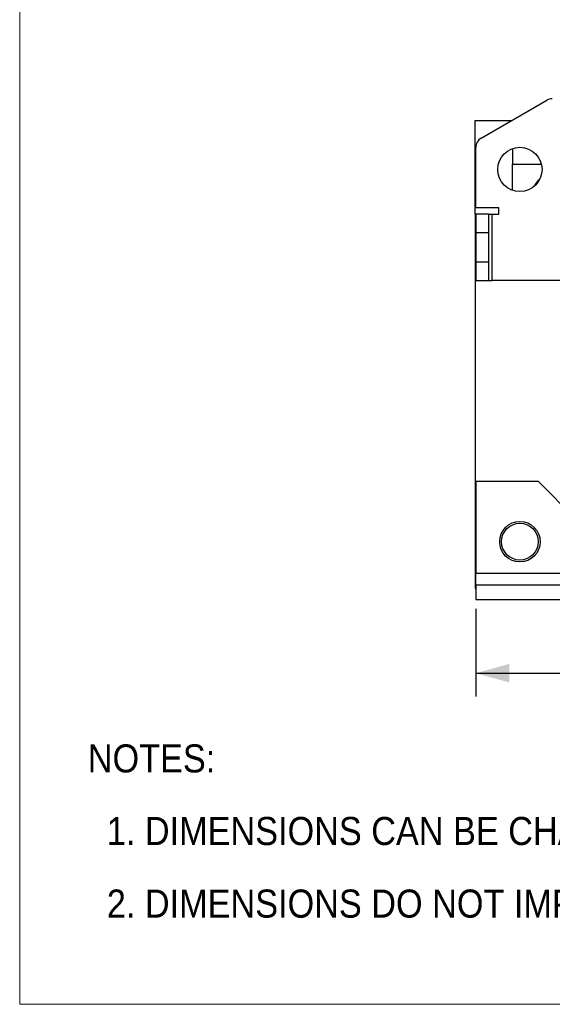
# Model space of a CAD drawing. Header units: inches. Extents: x 0 to 17, y 0 to 11.
# Tile 1 of 24: x 0 to 2.8, y 0 to 5.3. Entities that reach past the tile are written whole.
import ezdxf

# ---------------------------------------------------------------- set-up
doc = ezdxf.new("R2010")
doc.units = ezdxf.units.IN
doc.header["$MEASUREMENT"] = 0
doc.linetypes.add('SLD-Solid', pattern=[0])
doc.layers.add('DIMENSIONS', color=140, linetype='SLD-Solid', lineweight=25)
doc.layers.add('TEXT', color=140, linetype='SLD-Solid', lineweight=25)
doc.layers.add('SLD-DEFPOINTS', color=7, linetype='Continuous')
doc.styles.add('SLDTEXTSTYLE0', font='GOTHIC.TTF', dxfattribs={"width": 0.913})
doc.dimstyles.new('SLDDIMSTYLE0', dxfattribs={"dimtxt": 0.15, "dimasz": 0.18, "dimexe": 0, "dimexo": 0.0625, "dimgap": 0.0375, "dimtad": 0, "dimtih": 1, "dimtoh": 1, "dimrnd": 1e-09, "dimzin": 12, "dimdsep": 46, "dimtxsty": 'SLDTEXTSTYLE0', "dimsah": 1, "dimcen": 0.09, "dimadec": 0, "dimazin": 3, "dimtfac": 1, "dimtofl": 0, "dimtmove": 0, "dimatfit": 3, "dimfxl": 0, "dimfrac": 2, "dimtolj": 1, "dimtzin": 12, "dimarcsym": 0})

# ---------------------------------------------------------------- blocks, each defined once
blk = doc.blocks.new('Block2')
at = {"color": 7, "linetype": 'SLD-Solid', "lineweight": 18}
for p, q in [((0, 0), (0, 11)), ((17, 0), (0, 0))]:
    blk.add_line(p, q, dxfattribs=at)
blk = doc.blocks.new('SW_NOTE_0')
at = {"layer": 'TEXT', "color": 0, "char_height": 0.15, "attachment_point": 1, "style": 'SLDTEXTSTYLE0'}
for s, insert in [('NOTES:', (0, 0.1916)), ('  1. DIMENSIONS CAN BE CHANGED BY MANUFACTURER WITHOUT NOTICE.', (0, -0.1963)), ('  2. DIMENSIONS DO NOT IMPLY TOLERANCE.', (0, -0.5842))]:
    blk.add_mtext(s, dxfattribs=dict(at, insert=insert))
blk = doc.blocks.new('_D')
at = {"layer": 'DIMENSIONS'}
for p, q in [((2.4399, 2.1132), (2.4399, 1.6445)), ((5.432, 2.1132), (5.432, 1.6445)), ((2.4399, 1.7695), (3.5648, 1.7695)), ((3.742, 1.7684), (3.6963, 1.7684)), ((3.6963, 1.7684), (3.6963, 1.5302)), ((4.1299, 1.7684), (4.1756, 1.7684)), ((4.1756, 1.7684), (4.1756, 1.5302)), ((5.432, 1.7695), (4.3072, 1.7695)), ((3.6963, 1.5302), (3.742, 1.5302)), ((4.1756, 1.5302), (4.1299, 1.5302))]:
    blk.add_line(p, q, dxfattribs=at)
for points in [[(2.4399, 1.7695), (2.6199, 1.7195), (2.6199, 1.8195)], [(5.432, 1.7695), (5.252, 1.8195), (5.252, 1.7195)]]:
    blk.add_solid(points, dxfattribs=at)
at = {"layer": 'DIMENSIONS', "char_height": 0.15, "attachment_point": 1, "style": 'SLDTEXTSTYLE0'}
for s, insert in [('2.99', (3.742, 1.9904)), ('76.0', (3.742, 1.7218))]:
    blk.add_mtext(s, dxfattribs=dict(at, insert=insert))

msp = doc.modelspace()

# ---------------------------------------------------------------- linework, layer by layer
for p, q in [((2.4695, 4.6293), (2.8199, 4.8317)), ((2.436, 4.2223), (2.436, 4.7223)), ((2.436, 4.7223), (2.6304, 4.7223)), ((2.4399, 4.2567), (2.4399, 4.5782)), ((2.6368, 4.573), (2.6368, 4.4902)), ((2.6368, 4.3503), (2.6368, 4.4902)), ((2.6368, 4.4902), (2.7908, 4.4902)), ((2.436, 4.2223), (2.4399, 4.2223)), ((2.436, 4.2223), (2.436, 2.2223)), ((2.4399, 4.2223), (2.436, 4.2223)), ((2.563, 4.2567), (2.4399, 4.2567)), ((2.5088, 4.2223), (2.4399, 4.2223)), ((2.4399, 4.2223), (2.4399, 4.1238)), ((2.5088, 4.2223), (2.5088, 4.1238)), ((2.5088, 4.2223), (2.5285, 4.2223)), ((2.5285, 3.8679), (2.5285, 4.2223)), ((2.5285, 4.2223), (2.563, 4.2223)), ((2.563, 4.2223), (2.563, 4.2567)), ((2.4399, 4.1238), (2.4399, 3.9664)), ((2.4399, 4.1238), (2.5088, 4.1238)), ((2.5088, 4.1238), (2.5088, 3.9664)), ((2.5088, 3.9664), (2.4399, 3.9664)), ((2.4399, 3.9664), (2.4399, 3.8679)), ((2.5088, 3.9664), (2.5088, 3.8679)), ((2.4399, 3.8679), (2.5088, 3.8679)), ((2.5088, 3.8679), (2.5285, 3.8679)), ((2.9006, 3.8679), (2.5285, 3.8679)), ((2.7746, 2.7931), (2.4399, 2.7931)), ((2.4399, 2.7931), (2.4399, 2.3045)), ((3.0108, 2.5569), (2.7746, 2.7931)), ((2.4399, 2.3045), (5.432, 2.3045)), ((2.4399, 2.242), (2.4399, 2.3045)), ((2.436, 2.2223), (2.4399, 2.2223)), ((2.4399, 2.242), (2.4399, 2.1632)), ((2.4399, 2.242), (5.432, 2.242)), ((2.4399, 2.1632), (5.432, 2.1632))]:
    msp.add_line(p, q)
for centre, radius in [((2.6761, 4.4616), 0.1181), ((2.6761, 2.4723), 0.1083), ((2.6761, 2.4723), 0.0984)]:
    msp.add_circle(centre, radius)
for centre, radius, start, end in [((2.8494, 4.7805), 0.0591, 90, 120), ((2.499, 4.5782), 0.0591, 120, 180), ((2.8336, 4.3361), 0.0886, 126.3767, 156.5118)]:
    msp.add_arc(centre, radius, start, end)

# ---------------------------------------------------------------- block references
at = {"layer": 'SLD-DEFPOINTS'}
msp.add_blockref('Block2', (0, 0), dxfattribs=at)
at = {"layer": 'TEXT'}
msp.add_blockref('SW_NOTE_0', (0.3646, 1.1975), dxfattribs=at)

# ---------------------------------------------------------------- dimensions: what is measured, and where the dimension line sits
at = {"layer": 'DIMENSIONS'}
dim = msp.add_linear_dim(base=(5.432, 1.7695), p1=(2.4399, 2.1632), p2=(5.432, 2.1632), dimstyle='SLDDIMSTYLE0', dxfattribs=at)
dim.commit()
dim.dimension.update_dxf_attribs({"geometry": '_D', "text_midpoint": (3.936, 1.7695), "dimtype": 160})

doc.saveas('drawing.dxf')
